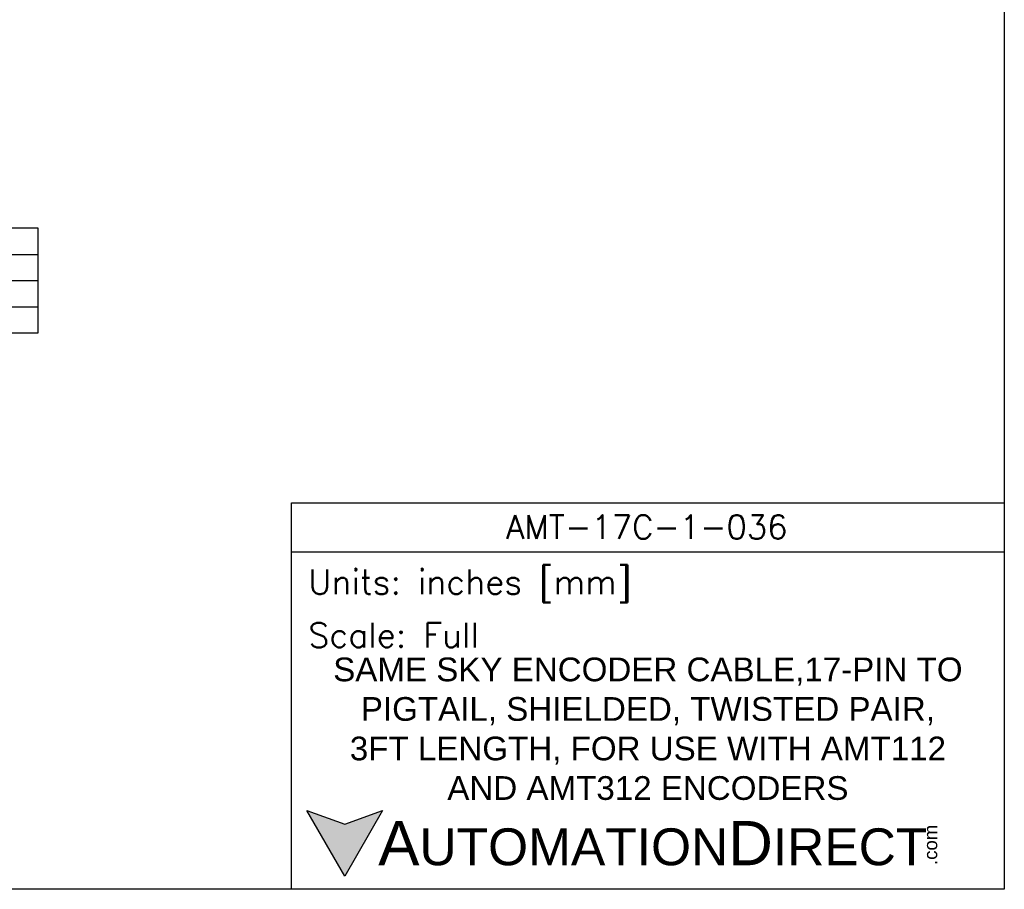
# Model space of a CAD drawing. Extents: x 897.4 to 914.4, y -8.5 to 2.5.
# Tile 34 of 36: x 908.2 to 914.4, y -8.5 to -3. Entities that reach past the tile are written whole.
import ezdxf

# ---------------------------------------------------------------- set-up
doc = ezdxf.new("R2010")
doc.units = 0
doc.header["$LTSCALE"] = 4
doc.header["$MEASUREMENT"] = 0
doc.layers.get('DEFPOINTS').update_dxf_attribs({"linetype": 'CONTINUOUS'})
doc.layers.add('SLD-0', color=179, linetype='CONTINUOUS')
doc.layers.add('TEXT', color=140, linetype='CONTINUOUS')
doc.styles.add('\\M+2ABAC\\M+2A6A11', font='txt')
doc.styles.add('ROMANS', font='romans.shx')
doc.styles.add('SLDTEXTSTYLE0', font='TXT', dxfattribs={"width": 0.7})
doc.styles.get("Standard").update_dxf_attribs({"font": 'romans.shx'})

# ---------------------------------------------------------------- blocks, each defined once
blk = doc.blocks.new('SW_TABLEANNOTATION_2')
at = {"layer": 'SLD-0', "color": 0}
for p, q in [((0, 0), (0, -0.6623)), ((2.5997, 0), (0, 0)), ((0.2213, 0), (0.2213, -0.6623)), ((0.9671, 0), (0.9671, -0.6623)), ((1.3128, 0), (1.3128, -0.6623)), ((2.5997, -0.6623), (2.5997, 0)), ((0, -0.1656), (2.5997, -0.1656)), ((0, -0.3313), (2.5997, -0.3313)), ((0, -0.4969), (2.5997, -0.4969)), ((0, -0.6623), (2.5997, -0.6623))]:
    blk.add_line(p, q, dxfattribs=at)
at = {"layer": 'SLD-0', "color": 0, "attachment_point": 1, "style": 'SLDTEXTSTYLE0'}
for s, insert, char_height in [('Part', (0.4818, -0.041), 0.08333), ('QTY', (1.0277, -0.041), 0.08333), ('Part#', (1.7984, -0.041), 0.08333), ('1', (0.0753, -0.2067), 0.0833), ('Cable', (0.4392, -0.2067), 0.08333), ('1', (1.1046, -0.2067), 0.0833), ('3M 3600B/20', (1.5792, -0.2067), 0.083333), ('2', (0.0753, -0.3723), 0.0833), ('Connector', (0.3099, -0.3723), 0.08333), ('1', (1.1046, -0.3723), 0.0833), ('JAE FI-W17S', (1.5942, -0.3723), 0.083333), ('3', (0.0753, -0.5278), 0.0833), ('Crimp Pins', (0.2761, -0.5278), 0.08333), ('17', (1.0693, -0.5278), 0.08333), ('JAE FI-C3-A1-15000', (1.3832, -0.5278), 0.083333)]:
    blk.add_mtext(s, dxfattribs=dict(at, insert=insert, char_height=char_height))

msp = doc.modelspace()

# ---------------------------------------------------------------- hatches: boundary and pattern name
at = {"layer": 'TEXT'}
msp.add_hatch(color=256, dxfattribs=at).paths.add_polyline_path([(910.4761, -8.0354), (910.236, -8.1228), (909.9959, -8.0354), (910.236, -8.4513)])

# ---------------------------------------------------------------- linework, layer by layer
at = {"layer": 'DEFPOINTS'}
msp.add_lwpolyline([(914.4093, -8.5339), (897.4093, -8.5339), (897.4093, 2.4661), (914.4093, 2.4661)], close=True, dxfattribs=at)
at = {"layer": 'TEXT'}
msp.add_line((909.8996, -6.3997), (914.4093, -6.3997), dxfattribs=at)
for points in [[(909.8996, -8.5339), (909.8996, -6.0889), (914.4093, -6.0889), (914.4093, -8.5339)], [(910.4761, -8.0354), (910.236, -8.4513), (909.9959, -8.0354), (910.236, -8.1228)]]:
    msp.add_lwpolyline(points, close=True, dxfattribs=at)

# ---------------------------------------------------------------- block references
at = {"layer": 'SLD-0'}
msp.add_blockref('SW_TABLEANNOTATION_2', (905.697, -4.3523), dxfattribs=at)

# ---------------------------------------------------------------- texts
at = {"layer": 'TEXT'}
for s, insert, char_height, width, attachment_point, style in [('AMT-17C-1-036', (912.1474, -6.2422), 0.15, 3.026168, 5, 'ROMANS'), (' Units: inches [mm]', (909.8996, -6.6158), 0.15543, 4.509768, 4, 'ROMANS'), (' Scale: Full', (909.8996, -6.9267), 0.15543, 4.509768, 4, 'ROMANS'), ('{\\fArial|b0|i0|c0|p34;     \\H1.2x;A\\H0.8333x;UTOMATION\\H1.2x;D\\H0.8333x;IRECT}', (909.9959, -8.2434), 0.233146, 3.949409, 4, '\\M+2ABAC\\M+2A6A11')]:
    msp.add_mtext(s, dxfattribs=dict(at, insert=insert, char_height=char_height, width=width, attachment_point=attachment_point, style=style))
at = {"layer": 'TEXT', "insert": (912.1544, -7.5193), "char_height": 0.15, "width": 4.033441, "attachment_point": 5}
msp.add_mtext('{\\fArial|b0|i0|c0|p34;SAME SKY ENCODER CABLE,17-PIN TO PIGTAIL, SHIELDED, TWISTED PAIR, 3FT LENGTH, FOR USE WITH AMT112 AND AMT312 ENCODERS}', dxfattribs=at)
at = {"layer": 'TEXT', "insert": (913.9007, -8.38), "char_height": 0.083932, "width": 0.24872, "attachment_point": 1, "rotation": 90, "style": '\\M+2ABAC\\M+2A6A11'}
msp.add_mtext('{\\fArial|b0|i0|c0|p34;.com}', dxfattribs=at)

doc.saveas('drawing.dxf')
